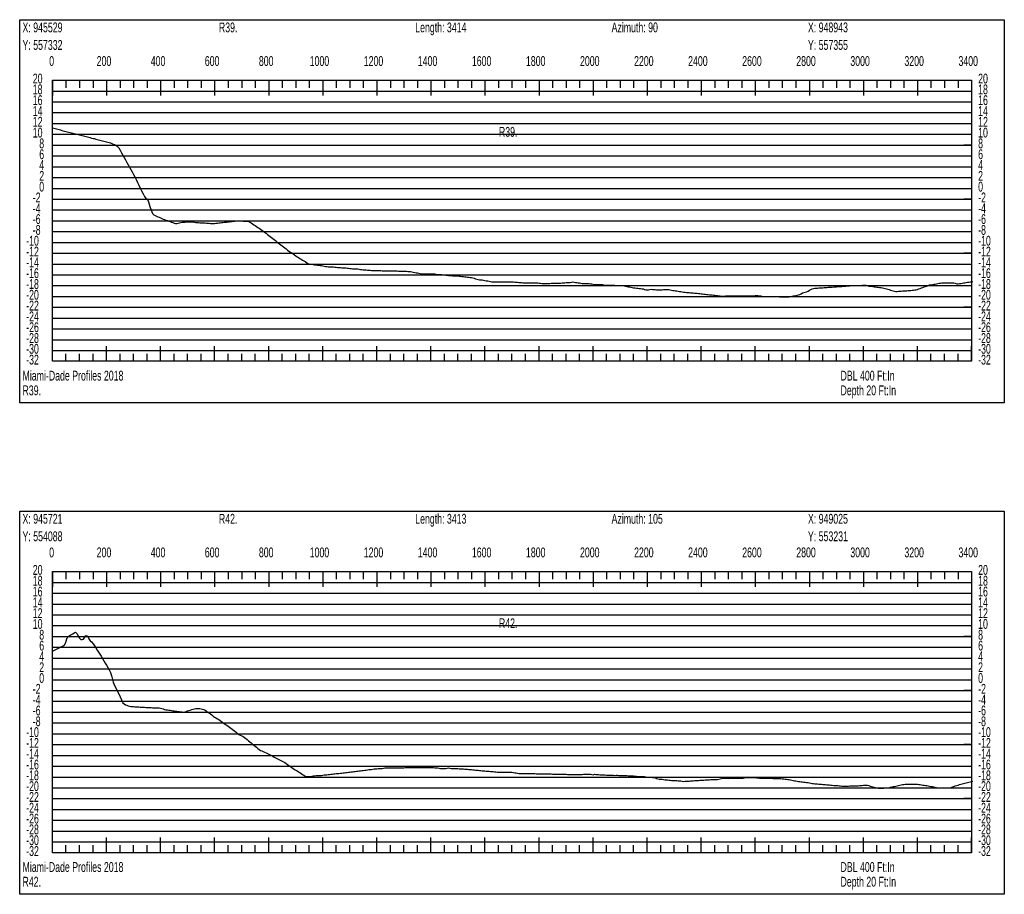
# Model space of a CAD drawing. Header units: feet. Extents: x 1 to 30, y -268 to -1.
# Tile 64 of 94: x 21 to 30, y -91 to -83. Entities that reach past the tile are written whole.
import ezdxf

# ---------------------------------------------------------------- set-up
doc = ezdxf.new("R2010")
doc.units = ezdxf.units.FT
doc.header["$MEASUREMENT"] = 0
doc.layers.add('LABELS', color=7, linetype='Continuous')
doc.layers.add('XSECTION', color=7, linetype='Continuous')

msp = doc.modelspace()

# ---------------------------------------------------------------- linework, layer by layer
at = {"layer": 'XSECTION', "color": 0, "linetype": 'Continuous'}
for points in [[(21.212, -82.81), (30.318, -82.81), (30.318, -86.355), (21.212, -86.355), (21.212, -82.81)], [(21.515, -83.37), (30.015, -83.37), (30.015, -85.97), (21.515, -85.97), (21.515, -83.37)], [(21.515, -83.37), (21.515, -83.511)], [(21.515, -83.37), (21.515, -83.511)], [(21.515, -83.37), (21.515, -83.44)], [(21.515, -83.37), (21.515, -83.44)], [(21.64, -83.37), (21.64, -83.44)], [(21.765, -83.37), (21.765, -83.44)], [(21.89, -83.37), (21.89, -83.44)], [(22.015, -83.37), (22.015, -83.511)], [(22.015, -83.37), (22.015, -83.44)], [(22.14, -83.37), (22.14, -83.44)], [(22.265, -83.37), (22.265, -83.44)], [(22.39, -83.37), (22.39, -83.44)], [(22.515, -83.37), (22.515, -83.511)], [(22.515, -83.37), (22.515, -83.44)], [(22.64, -83.37), (22.64, -83.44)], [(22.765, -83.37), (22.765, -83.44)], [(22.89, -83.37), (22.89, -83.44)], [(23.015, -83.37), (23.015, -83.511)], [(23.015, -83.37), (23.015, -83.44)], [(23.14, -83.37), (23.14, -83.44)], [(23.265, -83.37), (23.265, -83.44)], [(23.39, -83.37), (23.39, -83.44)], [(23.515, -83.37), (23.515, -83.511)], [(23.515, -83.37), (23.515, -83.44)], [(23.64, -83.37), (23.64, -83.44)], [(23.765, -83.37), (23.765, -83.44)], [(23.89, -83.37), (23.89, -83.44)], [(24.015, -83.37), (24.015, -83.511)], [(24.015, -83.37), (24.015, -83.44)], [(24.14, -83.37), (24.14, -83.44)], [(24.265, -83.37), (24.265, -83.44)], [(24.39, -83.37), (24.39, -83.44)], [(24.515, -83.37), (24.515, -83.511)], [(24.515, -83.37), (24.515, -83.44)], [(24.64, -83.37), (24.64, -83.44)], [(24.765, -83.37), (24.765, -83.44)], [(24.89, -83.37), (24.89, -83.44)], [(25.015, -83.37), (25.015, -83.511)], [(25.015, -83.37), (25.015, -83.44)], [(25.14, -83.37), (25.14, -83.44)], [(25.265, -83.37), (25.265, -83.44)], [(25.39, -83.37), (25.39, -83.44)], [(25.515, -83.37), (25.515, -83.511)], [(25.515, -83.37), (25.515, -83.44)], [(25.64, -83.37), (25.64, -83.44)], [(25.765, -83.37), (25.765, -83.44)], [(25.89, -83.37), (25.89, -83.44)], [(26.015, -83.37), (26.015, -83.511)], [(26.015, -83.37), (26.015, -83.44)], [(26.14, -83.37), (26.14, -83.44)], [(26.265, -83.37), (26.265, -83.44)], [(26.39, -83.37), (26.39, -83.44)], [(26.515, -83.37), (26.515, -83.511)], [(26.515, -83.37), (26.515, -83.44)], [(26.64, -83.37), (26.64, -83.44)], [(26.765, -83.37), (26.765, -83.44)], [(26.89, -83.37), (26.89, -83.44)], [(27.015, -83.37), (27.015, -83.511)], [(27.015, -83.37), (27.015, -83.44)], [(27.14, -83.37), (27.14, -83.44)], [(27.265, -83.37), (27.265, -83.44)], [(27.39, -83.37), (27.39, -83.44)], [(27.515, -83.37), (27.515, -83.511)], [(27.515, -83.37), (27.515, -83.44)], [(27.64, -83.37), (27.64, -83.44)], [(27.765, -83.37), (27.765, -83.44)], [(27.89, -83.37), (27.89, -83.44)], [(28.015, -83.37), (28.015, -83.511)], [(28.015, -83.37), (28.015, -83.44)], [(28.14, -83.37), (28.14, -83.44)], [(28.265, -83.37), (28.265, -83.44)], [(28.39, -83.37), (28.39, -83.44)], [(28.515, -83.37), (28.515, -83.511)], [(28.515, -83.37), (28.515, -83.44)], [(28.64, -83.37), (28.64, -83.44)], [(28.765, -83.37), (28.765, -83.44)], [(28.89, -83.37), (28.89, -83.44)], [(29.015, -83.37), (29.015, -83.511)], [(29.015, -83.37), (29.015, -83.44)], [(29.14, -83.37), (29.14, -83.44)], [(29.265, -83.37), (29.265, -83.44)], [(29.39, -83.37), (29.39, -83.44)], [(29.515, -83.37), (29.515, -83.511)], [(29.515, -83.37), (29.515, -83.44)], [(29.64, -83.37), (29.64, -83.44)], [(29.765, -83.37), (29.765, -83.44)], [(29.89, -83.37), (29.89, -83.44)], [(30.015, -83.37), (30.015, -83.511)], [(30.015, -83.37), (30.015, -83.44)], [(21.515, -83.97), (21.585, -83.97)], [(30.015, -83.97), (29.945, -83.97)], [(21.515, -84.47), (21.585, -84.47)], [(30.015, -84.47), (29.945, -84.47)], [(21.515, -84.97), (21.585, -84.97)], [(30.015, -84.97), (29.945, -84.97)], [(21.515, -85.47), (21.585, -85.47)], [(30.015, -85.47), (29.945, -85.47)], [(21.515, -85.97), (21.515, -85.829)], [(21.515, -85.97), (21.515, -85.829)], [(22.015, -85.97), (22.015, -85.829)], [(22.515, -85.97), (22.515, -85.829)], [(23.015, -85.97), (23.015, -85.829)], [(23.515, -85.97), (23.515, -85.829)], [(24.015, -85.97), (24.015, -85.829)], [(24.515, -85.97), (24.515, -85.829)], [(25.015, -85.97), (25.015, -85.829)], [(25.515, -85.97), (25.515, -85.829)], [(26.015, -85.97), (26.015, -85.829)], [(26.515, -85.97), (26.515, -85.829)], [(27.015, -85.97), (27.015, -85.829)], [(27.515, -85.97), (27.515, -85.829)], [(28.015, -85.97), (28.015, -85.829)], [(28.515, -85.97), (28.515, -85.829)], [(29.015, -85.97), (29.015, -85.829)], [(29.515, -85.97), (29.515, -85.829)], [(30.015, -85.97), (30.015, -85.829)], [(21.515, -85.97), (21.515, -85.9)], [(21.515, -85.97), (21.515, -85.9)], [(21.64, -85.97), (21.64, -85.9)], [(21.765, -85.97), (21.765, -85.9)], [(21.89, -85.97), (21.89, -85.9)], [(22.015, -85.97), (22.015, -85.9)], [(22.14, -85.97), (22.14, -85.9)], [(22.265, -85.97), (22.265, -85.9)], [(22.39, -85.97), (22.39, -85.9)], [(22.515, -85.97), (22.515, -85.9)], [(22.64, -85.97), (22.64, -85.9)], [(22.765, -85.97), (22.765, -85.9)], [(22.89, -85.97), (22.89, -85.9)], [(23.015, -85.97), (23.015, -85.9)], [(23.14, -85.97), (23.14, -85.9)], [(23.265, -85.97), (23.265, -85.9)], [(23.39, -85.97), (23.39, -85.9)], [(23.515, -85.97), (23.515, -85.9)], [(23.64, -85.97), (23.64, -85.9)], [(23.765, -85.97), (23.765, -85.9)], [(23.89, -85.97), (23.89, -85.9)], [(24.015, -85.97), (24.015, -85.9)], [(24.14, -85.97), (24.14, -85.9)], [(24.265, -85.97), (24.265, -85.9)], [(24.39, -85.97), (24.39, -85.9)], [(24.515, -85.97), (24.515, -85.9)], [(24.64, -85.97), (24.64, -85.9)], [(24.765, -85.97), (24.765, -85.9)], [(24.89, -85.97), (24.89, -85.9)], [(25.015, -85.97), (25.015, -85.9)], [(25.14, -85.97), (25.14, -85.9)], [(25.265, -85.97), (25.265, -85.9)], [(25.39, -85.97), (25.39, -85.9)], [(25.515, -85.97), (25.515, -85.9)], [(25.64, -85.97), (25.64, -85.9)], [(25.765, -85.97), (25.765, -85.9)], [(25.89, -85.97), (25.89, -85.9)], [(26.015, -85.97), (26.015, -85.9)], [(26.14, -85.97), (26.14, -85.9)], [(26.265, -85.97), (26.265, -85.9)], [(26.39, -85.97), (26.39, -85.9)], [(26.515, -85.97), (26.515, -85.9)], [(26.64, -85.97), (26.64, -85.9)], [(26.765, -85.97), (26.765, -85.9)], [(26.89, -85.97), (26.89, -85.9)], [(27.015, -85.97), (27.015, -85.9)], [(27.14, -85.97), (27.14, -85.9)], [(27.265, -85.97), (27.265, -85.9)], [(27.39, -85.97), (27.39, -85.9)], [(27.515, -85.97), (27.515, -85.9)], [(27.64, -85.97), (27.64, -85.9)], [(27.765, -85.97), (27.765, -85.9)], [(27.89, -85.97), (27.89, -85.9)], [(28.015, -85.97), (28.015, -85.9)], [(28.14, -85.97), (28.14, -85.9)], [(28.265, -85.97), (28.265, -85.9)], [(28.39, -85.97), (28.39, -85.9)], [(28.515, -85.97), (28.515, -85.9)], [(28.64, -85.97), (28.64, -85.9)], [(28.765, -85.97), (28.765, -85.9)], [(28.89, -85.97), (28.89, -85.9)], [(29.015, -85.97), (29.015, -85.9)], [(29.14, -85.97), (29.14, -85.9)], [(29.265, -85.97), (29.265, -85.9)], [(29.39, -85.97), (29.39, -85.9)], [(29.515, -85.97), (29.515, -85.9)], [(29.64, -85.97), (29.64, -85.9)], [(29.765, -85.97), (29.765, -85.9)], [(29.89, -85.97), (29.89, -85.9)], [(30.015, -85.97), (30.015, -85.9)], [(21.212, -87.355), (30.318, -87.355), (30.318, -90.9), (21.212, -90.9), (21.212, -87.355)], [(21.515, -87.915), (30.015, -87.915), (30.015, -90.515), (21.515, -90.515), (21.515, -87.915)], [(21.515, -87.915), (21.515, -88.056)], [(21.515, -87.915), (21.515, -88.056)], [(21.515, -87.915), (21.515, -87.985)], [(21.515, -87.915), (21.515, -87.985)], [(21.64, -87.915), (21.64, -87.985)], [(21.765, -87.915), (21.765, -87.985)], [(21.89, -87.915), (21.89, -87.985)], [(22.015, -87.915), (22.015, -88.056)], [(22.015, -87.915), (22.015, -87.985)], [(22.14, -87.915), (22.14, -87.985)], [(22.265, -87.915), (22.265, -87.985)], [(22.39, -87.915), (22.39, -87.985)], [(22.515, -87.915), (22.515, -88.056)], [(22.515, -87.915), (22.515, -87.985)], [(22.64, -87.915), (22.64, -87.985)], [(22.765, -87.915), (22.765, -87.985)], [(22.89, -87.915), (22.89, -87.985)], [(23.015, -87.915), (23.015, -88.056)], [(23.015, -87.915), (23.015, -87.985)], [(23.14, -87.915), (23.14, -87.985)], [(23.265, -87.915), (23.265, -87.985)], [(23.39, -87.915), (23.39, -87.985)], [(23.515, -87.915), (23.515, -88.056)], [(23.515, -87.915), (23.515, -87.985)], [(23.64, -87.915), (23.64, -87.985)], [(23.765, -87.915), (23.765, -87.985)], [(23.89, -87.915), (23.89, -87.985)], [(24.015, -87.915), (24.015, -88.056)], [(24.015, -87.915), (24.015, -87.985)], [(24.14, -87.915), (24.14, -87.985)], [(24.265, -87.915), (24.265, -87.985)], [(24.39, -87.915), (24.39, -87.985)], [(24.515, -87.915), (24.515, -88.056)], [(24.515, -87.915), (24.515, -87.985)], [(24.64, -87.915), (24.64, -87.985)], [(24.765, -87.915), (24.765, -87.985)], [(24.89, -87.915), (24.89, -87.985)], [(25.015, -87.915), (25.015, -88.056)], [(25.015, -87.915), (25.015, -87.985)], [(25.14, -87.915), (25.14, -87.985)], [(25.265, -87.915), (25.265, -87.985)], [(25.39, -87.915), (25.39, -87.985)], [(25.515, -87.915), (25.515, -88.056)], [(25.515, -87.915), (25.515, -87.985)], [(25.64, -87.915), (25.64, -87.985)], [(25.765, -87.915), (25.765, -87.985)], [(25.89, -87.915), (25.89, -87.985)], [(26.015, -87.915), (26.015, -88.056)], [(26.015, -87.915), (26.015, -87.985)], [(26.14, -87.915), (26.14, -87.985)], [(26.265, -87.915), (26.265, -87.985)], [(26.39, -87.915), (26.39, -87.985)], [(26.515, -87.915), (26.515, -88.056)], [(26.515, -87.915), (26.515, -87.985)], [(26.64, -87.915), (26.64, -87.985)], [(26.765, -87.915), (26.765, -87.985)], [(26.89, -87.915), (26.89, -87.985)], [(27.015, -87.915), (27.015, -88.056)], [(27.015, -87.915), (27.015, -87.985)], [(27.14, -87.915), (27.14, -87.985)], [(27.265, -87.915), (27.265, -87.985)], [(27.39, -87.915), (27.39, -87.985)], [(27.515, -87.915), (27.515, -88.056)], [(27.515, -87.915), (27.515, -87.985)], [(27.64, -87.915), (27.64, -87.985)], [(27.765, -87.915), (27.765, -87.985)], [(27.89, -87.915), (27.89, -87.985)], [(28.015, -87.915), (28.015, -88.056)], [(28.015, -87.915), (28.015, -87.985)], [(28.14, -87.915), (28.14, -87.985)], [(28.265, -87.915), (28.265, -87.985)], [(28.39, -87.915), (28.39, -87.985)], [(28.515, -87.915), (28.515, -88.056)], [(28.515, -87.915), (28.515, -87.985)], [(28.64, -87.915), (28.64, -87.985)], [(28.765, -87.915), (28.765, -87.985)], [(28.89, -87.915), (28.89, -87.985)], [(29.015, -87.915), (29.015, -88.056)], [(29.015, -87.915), (29.015, -87.985)], [(29.14, -87.915), (29.14, -87.985)], [(29.265, -87.915), (29.265, -87.985)], [(29.39, -87.915), (29.39, -87.985)], [(29.515, -87.915), (29.515, -88.056)], [(29.515, -87.915), (29.515, -87.985)], [(29.64, -87.915), (29.64, -87.985)], [(29.765, -87.915), (29.765, -87.985)], [(29.89, -87.915), (29.89, -87.985)], [(30.015, -87.915), (30.015, -88.056)], [(30.015, -87.915), (30.015, -87.985)], [(21.515, -88.515), (21.585, -88.515)], [(30.015, -88.515), (29.945, -88.515)], [(21.515, -89.015), (21.585, -89.015)], [(30.015, -89.015), (29.945, -89.015)], [(21.515, -89.515), (21.585, -89.515)], [(30.015, -89.515), (29.945, -89.515)], [(21.515, -90.015), (21.585, -90.015)], [(30.015, -90.015), (29.945, -90.015)], [(21.515, -90.515), (21.515, -90.374)], [(21.515, -90.515), (21.515, -90.374)], [(22.015, -90.515), (22.015, -90.374)], [(22.515, -90.515), (22.515, -90.374)], [(23.015, -90.515), (23.015, -90.374)], [(23.515, -90.515), (23.515, -90.374)], [(24.015, -90.515), (24.015, -90.374)], [(24.515, -90.515), (24.515, -90.374)], [(25.015, -90.515), (25.015, -90.374)], [(25.515, -90.515), (25.515, -90.374)], [(26.015, -90.515), (26.015, -90.374)], [(26.515, -90.515), (26.515, -90.374)], [(27.015, -90.515), (27.015, -90.374)], [(27.515, -90.515), (27.515, -90.374)], [(28.015, -90.515), (28.015, -90.374)], [(28.515, -90.515), (28.515, -90.374)], [(29.015, -90.515), (29.015, -90.374)], [(29.515, -90.515), (29.515, -90.374)], [(30.015, -90.515), (30.015, -90.374)], [(21.515, -90.515), (21.515, -90.445)], [(21.515, -90.515), (21.515, -90.445)], [(21.64, -90.515), (21.64, -90.445)], [(21.765, -90.515), (21.765, -90.445)], [(21.89, -90.515), (21.89, -90.445)], [(22.015, -90.515), (22.015, -90.445)], [(22.14, -90.515), (22.14, -90.445)], [(22.265, -90.515), (22.265, -90.445)], [(22.39, -90.515), (22.39, -90.445)], [(22.515, -90.515), (22.515, -90.445)], [(22.64, -90.515), (22.64, -90.445)], [(22.765, -90.515), (22.765, -90.445)], [(22.89, -90.515), (22.89, -90.445)], [(23.015, -90.515), (23.015, -90.445)], [(23.14, -90.515), (23.14, -90.445)], [(23.265, -90.515), (23.265, -90.445)], [(23.39, -90.515), (23.39, -90.445)], [(23.515, -90.515), (23.515, -90.445)], [(23.64, -90.515), (23.64, -90.445)], [(23.765, -90.515), (23.765, -90.445)], [(23.89, -90.515), (23.89, -90.445)], [(24.015, -90.515), (24.015, -90.445)], [(24.14, -90.515), (24.14, -90.445)], [(24.265, -90.515), (24.265, -90.445)], [(24.39, -90.515), (24.39, -90.445)], [(24.515, -90.515), (24.515, -90.445)], [(24.64, -90.515), (24.64, -90.445)], [(24.765, -90.515), (24.765, -90.445)], [(24.89, -90.515), (24.89, -90.445)], [(25.015, -90.515), (25.015, -90.445)], [(25.14, -90.515), (25.14, -90.445)], [(25.265, -90.515), (25.265, -90.445)], [(25.39, -90.515), (25.39, -90.445)], [(25.515, -90.515), (25.515, -90.445)], [(25.64, -90.515), (25.64, -90.445)], [(25.765, -90.515), (25.765, -90.445)], [(25.89, -90.515), (25.89, -90.445)], [(26.015, -90.515), (26.015, -90.445)], [(26.14, -90.515), (26.14, -90.445)], [(26.265, -90.515), (26.265, -90.445)], [(26.39, -90.515), (26.39, -90.445)], [(26.515, -90.515), (26.515, -90.445)], [(26.64, -90.515), (26.64, -90.445)], [(26.765, -90.515), (26.765, -90.445)], [(26.89, -90.515), (26.89, -90.445)], [(27.015, -90.515), (27.015, -90.445)], [(27.14, -90.515), (27.14, -90.445)], [(27.265, -90.515), (27.265, -90.445)], [(27.39, -90.515), (27.39, -90.445)], [(27.515, -90.515), (27.515, -90.445)], [(27.64, -90.515), (27.64, -90.445)], [(27.765, -90.515), (27.765, -90.445)], [(27.89, -90.515), (27.89, -90.445)], [(28.015, -90.515), (28.015, -90.445)], [(28.14, -90.515), (28.14, -90.445)], [(28.265, -90.515), (28.265, -90.445)], [(28.39, -90.515), (28.39, -90.445)], [(28.515, -90.515), (28.515, -90.445)], [(28.64, -90.515), (28.64, -90.445)], [(28.765, -90.515), (28.765, -90.445)], [(28.89, -90.515), (28.89, -90.445)], [(29.015, -90.515), (29.015, -90.445)], [(29.14, -90.515), (29.14, -90.445)], [(29.265, -90.515), (29.265, -90.445)], [(29.39, -90.515), (29.39, -90.445)], [(29.515, -90.515), (29.515, -90.445)], [(29.64, -90.515), (29.64, -90.445)], [(29.765, -90.515), (29.765, -90.445)], [(29.89, -90.515), (29.89, -90.445)], [(30.015, -90.515), (30.015, -90.445)]]:
    msp.add_lwpolyline(points, dxfattribs=at)
at = {"layer": 'XSECTION', "color": 0}
for points in [[(21.515, -83.47), (30.015, -83.47)], [(21.515, -83.57), (30.015, -83.57)], [(21.515, -83.67), (30.015, -83.67)], [(21.515, -83.77), (30.015, -83.77)], [(21.515, -83.87), (30.015, -83.87)], [(21.515, -83.97), (30.015, -83.97)], [(21.515, -84.07), (30.015, -84.07)], [(21.515, -84.17), (30.015, -84.17)], [(21.515, -84.27), (30.015, -84.27)], [(21.515, -84.37), (30.015, -84.37)], [(21.515, -84.47), (30.015, -84.47)], [(21.515, -84.57), (30.015, -84.57)], [(21.515, -84.67), (30.015, -84.67)], [(21.515, -84.77), (30.015, -84.77)], [(21.515, -84.87), (30.015, -84.87)], [(21.515, -84.97), (30.015, -84.97)], [(21.515, -85.07), (30.015, -85.07)], [(21.515, -85.17), (30.015, -85.17)], [(21.515, -85.27), (30.015, -85.27)], [(21.515, -85.37), (30.015, -85.37)], [(21.515, -85.47), (30.015, -85.47)], [(21.515, -85.57), (30.015, -85.57)], [(21.515, -85.67), (30.015, -85.67)], [(21.515, -85.77), (30.015, -85.77)], [(21.515, -85.87), (30.015, -85.87)], [(21.515, -88.015), (30.015, -88.015)], [(21.515, -88.115), (30.015, -88.115)], [(21.515, -88.215), (30.015, -88.215)], [(21.515, -88.315), (30.015, -88.315)], [(21.515, -88.415), (30.015, -88.415)], [(21.515, -88.515), (30.015, -88.515)], [(21.515, -88.615), (30.015, -88.615)], [(21.515, -88.715), (30.015, -88.715)], [(21.515, -88.815), (30.015, -88.815)], [(21.515, -88.915), (30.015, -88.915)], [(21.515, -89.015), (30.015, -89.015)], [(21.515, -89.115), (30.015, -89.115)], [(21.515, -89.215), (30.015, -89.215)], [(21.515, -89.315), (30.015, -89.315)], [(21.515, -89.415), (30.015, -89.415)], [(21.515, -89.515), (30.015, -89.515)], [(21.515, -89.615), (30.015, -89.615)], [(21.515, -89.715), (30.015, -89.715)], [(21.515, -89.815), (30.015, -89.815)], [(21.515, -89.915), (30.015, -89.915)], [(21.515, -90.015), (30.015, -90.015)], [(21.515, -90.115), (30.015, -90.115)], [(21.515, -90.215), (30.015, -90.215)], [(21.515, -90.315), (30.015, -90.315)], [(21.515, -90.415), (30.015, -90.415)]]:
    msp.add_lwpolyline(points, dxfattribs=at)
at = {"layer": 'XSECTION', "color": 5, "linetype": 'Continuous'}
for points in [[(21.515, -83.811), (21.5275, -83.814), (21.54, -83.8165), (21.5525, -83.819), (21.565, -83.822), (21.5775, -83.826), (21.59, -83.83), (21.6025, -83.834), (21.615, -83.8375), (21.6275, -83.841), (21.64, -83.844), (21.6525, -83.847), (21.665, -83.8505), (21.6775, -83.8535), (21.69, -83.8565), (21.7025, -83.86), (21.715, -83.863), (21.7275, -83.866), (21.74, -83.8695), (21.7525, -83.8725), (21.765, -83.8755), (21.7775, -83.879), (21.79, -83.882), (21.8025, -83.8855), (21.815, -83.8885), (21.8275, -83.8915), (21.84, -83.895), (21.8525, -83.898), (21.865, -83.901), (21.8775, -83.9045), (21.89, -83.9075), (21.9025, -83.9105), (21.915, -83.914), (21.9275, -83.917), (21.94, -83.92), (21.9525, -83.9235), (21.965, -83.9265), (21.9775, -83.93), (21.99, -83.933), (22.0025, -83.936), (22.015, -83.9395), (22.0275, -83.9425), (22.04, -83.9455), (22.0525, -83.95), (22.065, -83.955), (22.0775, -83.96), (22.09, -83.965), (22.1025, -83.97), (22.115, -83.9795), (22.1275, -83.996), (22.14, -84.018), (22.1525, -84.0405), (22.165, -84.0625), (22.1775, -84.085), (22.19, -84.107), (22.2025, -84.1295), (22.215, -84.152), (22.2275, -84.174), (22.24, -84.1965), (22.2525, -84.2185), (22.265, -84.241), (22.2775, -84.263), (22.29, -84.289), (22.3025, -84.315), (22.315, -84.341), (22.3275, -84.367), (22.34, -84.3935), (22.3525, -84.4195), (22.365, -84.4455), (22.3775, -84.463), (22.39, -84.4655), (22.4025, -84.495), (22.415, -84.539), (22.4275, -84.572), (22.44, -84.6015), (22.4525, -84.615), (22.465, -84.6205), (22.4775, -84.6265), (22.49, -84.632), (22.5025, -84.638), (22.515, -84.644), (22.5275, -84.6495), (22.54, -84.6545), (22.5525, -84.659), (22.565, -84.6635), (22.5775, -84.668), (22.59, -84.6725), (22.6025, -84.677), (22.615, -84.682), (22.6275, -84.6865), (22.64, -84.6915), (22.6525, -84.695), (22.665, -84.695), (22.6775, -84.692), (22.69, -84.6885), (22.7025, -84.685), (22.715, -84.6815), (22.7275, -84.6815), (22.74, -84.6815), (22.7525, -84.6805), (22.765, -84.68), (22.7775, -84.68), (22.79, -84.68), (22.8025, -84.68), (22.815, -84.6805), (22.8275, -84.6835), (22.84, -84.685), (22.8525, -84.6855), (22.865, -84.6865), (22.8775, -84.688), (22.89, -84.6895), (22.9025, -84.69), (22.915, -84.69), (22.9275, -84.69), (22.94, -84.691), (22.9525, -84.692), (22.965, -84.693), (22.9775, -84.694), (22.99, -84.695), (23.0025, -84.695), (23.015, -84.694), (23.0275, -84.6925), (23.04, -84.691), (23.0525, -84.69), (23.065, -84.6885), (23.0775, -84.687), (23.09, -84.6855), (23.1025, -84.684), (23.115, -84.683), (23.1275, -84.6815), (23.14, -84.68), (23.1525, -84.6785), (23.165, -84.6775), (23.1775, -84.676), (23.19, -84.6745), (23.2025, -84.673), (23.215, -84.672), (23.2275, -84.6705), (23.24, -84.67), (23.2525, -84.67), (23.265, -84.671), (23.2775, -84.6745), (23.29, -84.675), (23.3025, -84.675), (23.315, -84.675), (23.3275, -84.678), (23.34, -84.6825), (23.3525, -84.6905), (23.365, -84.6985), (23.3775, -84.707), (23.39, -84.715), (23.4025, -84.723), (23.415, -84.731), (23.4275, -84.739), (23.44, -84.7475), (23.4525, -84.757), (23.465, -84.7665), (23.4775, -84.7765), (23.49, -84.786), (23.5025, -84.7955), (23.515, -84.8055), (23.5275, -84.815), (23.54, -84.8245), (23.5525, -84.8345), (23.565, -84.844), (23.5775, -84.8535), (23.59, -84.8635), (23.6025, -84.873), (23.615, -84.8825), (23.6275, -84.8925), (23.64, -84.902), (23.6525, -84.9115), (23.665, -84.9215), (23.6775, -84.931), (23.69, -84.9405), (23.7025, -84.951), (23.715, -84.96), (23.7275, -84.968), (23.74, -84.9765), (23.7525, -84.9855), (23.765, -84.995), (23.7775, -85.0025), (23.79, -85.0105), (23.8025, -85.018), (23.815, -85.026), (23.8275, -85.0335), (23.84, -85.0405), (23.8525, -85.047), (23.865, -85.0555), (23.8775, -85.065), (23.89, -85.068), (23.9025, -85.0705), (23.915, -85.0725), (23.9275, -85.074), (23.94, -85.076), (23.9525, -85.0775), (23.965, -85.0795), (23.9775, -85.082), (23.99, -85.085), (24.0025, -85.085), (24.015, -85.086), (24.0275, -85.0895), (24.04, -85.0915), (24.0525, -85.093), (24.065, -85.0945), (24.0775, -85.095), (24.09, -85.0955), (24.1025, -85.0965), (24.115, -85.0975), (24.1275, -85.0985), (24.14, -85.0995), (24.1525, -85.101), (24.165, -85.102), (24.1775, -85.103), (24.19, -85.104), (24.2025, -85.105), (24.215, -85.105), (24.2275, -85.106), (24.24, -85.1075), (24.2525, -85.109), (24.265, -85.1125), (24.2775, -85.1125), (24.29, -85.113), (24.3025, -85.114), (24.315, -85.115), (24.3275, -85.115), (24.34, -85.116), (24.3525, -85.118), (24.365, -85.12), (24.3775, -85.122), (24.39, -85.1245), (24.4025, -85.125), (24.415, -85.125), (24.4275, -85.126), (24.44, -85.127), (24.4525, -85.1275), (24.465, -85.1285), (24.4775, -85.129), (24.49, -85.13), (24.5025, -85.13), (24.515, -85.13), (24.5275, -85.1305), (24.54, -85.1305), (24.5525, -85.131), (24.565, -85.1315), (24.5775, -85.1315), (24.59, -85.132), (24.6025, -85.132), (24.615, -85.1325), (24.6275, -85.133), (24.64, -85.133), (24.6525, -85.1335), (24.665, -85.1335), (24.6775, -85.134), (24.69, -85.134), (24.7025, -85.1345), (24.715, -85.135), (24.7275, -85.135), (24.74, -85.135), (24.7525, -85.1355), (24.765, -85.1365), (24.7775, -85.137), (24.79, -85.1375), (24.8025, -85.138), (24.815, -85.139), (24.8275, -85.1395), (24.84, -85.1415), (24.8525, -85.1445), (24.865, -85.1475), (24.8775, -85.1505), (24.89, -85.153), (24.9025, -85.155), (24.915, -85.157), (24.9275, -85.1595), (24.94, -85.16), (24.9525, -85.16), (24.965, -85.16), (24.9775, -85.16), (24.99, -85.16), (25.0025, -85.16), (25.015, -85.16), (25.0275, -85.16), (25.04, -85.16), (25.0525, -85.162), (25.065, -85.165), (25.0775, -85.166), (25.09, -85.1665), (25.1025, -85.1675), (25.115, -85.168), (25.1275, -85.1695), (25.14, -85.1705), (25.1525, -85.172), (25.165, -85.1735), (25.1775, -85.1755), (25.19, -85.176), (25.2025, -85.177), (25.215, -85.178), (25.2275, -85.1785), (25.24, -85.179), (25.2525, -85.1795), (25.265, -85.18), (25.2775, -85.182), (25.29, -85.1835), (25.3025, -85.1845), (25.315, -85.1855), (25.3275, -85.1875), (25.34, -85.189), (25.3525, -85.1905), (25.365, -85.1925), (25.3775, -85.194), (25.39, -85.196), (25.4025, -85.199), (25.415, -85.202), (25.4275, -85.2055), (25.44, -85.209), (25.4525, -85.212), (25.465, -85.215), (25.4775, -85.215), (25.49, -85.2175), (25.5025, -85.2205), (25.515, -85.2235), (25.5275, -85.225), (25.54, -85.225), (25.5525, -85.2285), (25.565, -85.232), (25.5775, -85.235), (25.59, -85.2345), (25.6025, -85.2345), (25.615, -85.2345), (25.6275, -85.2345), (25.64, -85.234), (25.6525, -85.234), (25.665, -85.234), (25.6775, -85.234), (25.69, -85.2335), (25.7025, -85.2335), (25.715, -85.2335), (25.7275, -85.2345), (25.74, -85.235), (25.7525, -85.235), (25.765, -85.235), (25.7775, -85.2355), (25.79, -85.2365), (25.8025, -85.2375), (25.815, -85.2385), (25.8275, -85.2395), (25.84, -85.2405), (25.8525, -85.2415), (25.865, -85.2425), (25.8775, -85.2425), (25.89, -85.243), (25.9025, -85.2435), (25.915, -85.244), (25.9275, -85.244), (25.94, -85.2445), (25.9525, -85.245), (25.965, -85.2445), (25.9775, -85.2445), (25.99, -85.2445), (26.0025, -85.245), (26.015, -85.246), (26.0275, -85.2475), (26.04, -85.249), (26.0525, -85.2505), (26.065, -85.2505), (26.0775, -85.25), (26.09, -85.2495), (26.1025, -85.2495), (26.115, -85.249), (26.1275, -85.2485), (26.14, -85.248), (26.1525, -85.248), (26.165, -85.2475), (26.1775, -85.247), (26.19, -85.2465), (26.2025, -85.2465), (26.215, -85.246), (26.2275, -85.2455), (26.24, -85.2455), (26.2525, -85.2435), (26.265, -85.2405), (26.2775, -85.24), (26.29, -85.24), (26.3025, -85.24), (26.315, -85.2365), (26.3275, -85.236), (26.34, -85.2375), (26.3525, -85.2395), (26.365, -85.241), (26.3775, -85.2425), (26.39, -85.244), (26.4025, -85.246), (26.415, -85.2495), (26.4275, -85.25), (26.44, -85.25), (26.4525, -85.25), (26.465, -85.25), (26.4775, -85.251), (26.49, -85.252), (26.5025, -85.2535), (26.515, -85.2565), (26.5275, -85.26), (26.54, -85.26), (26.5525, -85.26), (26.565, -85.26), (26.5775, -85.26), (26.59, -85.26), (26.6025, -85.26), (26.615, -85.2625), (26.6275, -85.265), (26.64, -85.265), (26.6525, -85.265), (26.665, -85.2655), (26.6775, -85.266), (26.69, -85.2665), (26.7025, -85.267), (26.715, -85.267), (26.7275, -85.2675), (26.74, -85.268), (26.7525, -85.2685), (26.765, -85.269), (26.7775, -85.2695), (26.79, -85.27), (26.8025, -85.272), (26.815, -85.2745), (26.8275, -85.277), (26.84, -85.2795), (26.8525, -85.282), (26.865, -85.2845), (26.8775, -85.287), (26.89, -85.2895), (26.9025, -85.291), (26.915, -85.2925), (26.9275, -85.294), (26.94, -85.2955), (26.9525, -85.297), (26.965, -85.2985), (26.9775, -85.3005), (26.99, -85.3065), (27.0025, -85.3095), (27.015, -85.3095), (27.0275, -85.3075), (27.04, -85.305), (27.0525, -85.304), (27.065, -85.3045), (27.0775, -85.305), (27.09, -85.307), (27.1025, -85.3095), (27.115, -85.3095), (27.1275, -85.309), (27.14, -85.3085), (27.1525, -85.3075), (27.165, -85.307), (27.1775, -85.3065), (27.19, -85.306), (27.2025, -85.305), (27.215, -85.307), (27.2275, -85.31), (27.24, -85.3115), (27.2525, -85.3135), (27.265, -85.3155), (27.2775, -85.3175), (27.29, -85.3195), (27.3025, -85.321), (27.315, -85.323), (27.3275, -85.325), (27.34, -85.328), (27.3525, -85.33), (27.365, -85.3315), (27.3775, -85.3325), (27.39, -85.3335), (27.4025, -85.3345), (27.415, -85.3355), (27.4275, -85.3365), (27.44, -85.3375), (27.4525, -85.3385), (27.465, -85.3395), (27.4775, -85.3405), (27.49, -85.342), (27.5025, -85.3435), (27.515, -85.345), (27.5275, -85.3465), (27.54, -85.348), (27.5525, -85.3495), (27.565, -85.3505), (27.5775, -85.352), (27.59, -85.3535), (27.6025, -85.355), (27.615, -85.3565), (27.6275, -85.358), (27.64, -85.3595), (27.6525, -85.3605), (27.665, -85.362), (27.6775, -85.3635), (27.69, -85.3655), (27.7025, -85.368), (27.715, -85.366), (27.7275, -85.3675), (27.74, -85.365), (27.7525, -85.365), (27.765, -85.365), (27.7775, -85.365), (27.79, -85.365), (27.8025, -85.365), (27.815, -85.365), (27.8275, -85.365), (27.84, -85.365), (27.8525, -85.365), (27.865, -85.365), (27.8775, -85.365), (27.89, -85.365), (27.9025, -85.365), (27.915, -85.365), (27.9275, -85.365), (27.94, -85.365), (27.9525, -85.365), (27.965, -85.365), (27.9775, -85.365), (27.99, -85.365), (28.0025, -85.364), (28.015, -85.3625), (28.0275, -85.361), (28.04, -85.3615), (28.0525, -85.3635), (28.065, -85.3655), (28.0775, -85.3675), (28.09, -85.3695), (28.1025, -85.37), (28.115, -85.37), (28.1275, -85.37), (28.14, -85.37), (28.1525, -85.37), (28.165, -85.37), (28.1775, -85.37), (28.19, -85.3705), (28.2025, -85.37), (28.215, -85.3705), (28.2275, -85.371), (28.24, -85.372), (28.2525, -85.3725), (28.265, -85.373), (28.2775, -85.3735), (28.29, -85.3745), (28.3025, -85.3745), (28.315, -85.3745), (28.3275, -85.374), (28.34, -85.3715), (28.3525, -85.3685), (28.365, -85.3655), (28.3775, -85.363), (28.39, -85.36), (28.4025, -85.357), (28.415, -85.354), (28.4275, -85.3515), (28.44, -85.3455), (28.4525, -85.3355), (28.465, -85.332), (28.4775, -85.3295), (28.49, -85.3265), (28.5025, -85.321), (28.515, -85.3125), (28.5275, -85.306), (28.54, -85.3), (28.5525, -85.297), (28.565, -85.2945), (28.5775, -85.2935), (28.59, -85.2925), (28.6025, -85.2915), (28.615, -85.2905), (28.6275, -85.29), (28.64, -85.29), (28.6525, -85.2885), (28.665, -85.2875), (28.6775, -85.2865), (28.69, -85.2855), (28.7025, -85.2845), (28.715, -85.2835), (28.7275, -85.283), (28.74, -85.282), (28.7525, -85.281), (28.765, -85.28), (28.7775, -85.279), (28.79, -85.278), (28.8025, -85.277), (28.815, -85.2765), (28.8275, -85.2755), (28.84, -85.2745), (28.8525, -85.2735), (28.865, -85.2725), (28.8775, -85.2715), (28.89, -85.271), (28.9025, -85.27), (28.915, -85.269), (28.9275, -85.269), (28.94, -85.269), (28.9525, -85.269), (28.965, -85.269), (28.9775, -85.2685), (28.99, -85.2675), (29.0025, -85.267), (29.015, -85.266), (29.0275, -85.2655), (29.04, -85.2645), (29.0525, -85.268), (29.065, -85.2745), (29.0775, -85.2745), (29.09, -85.2755), (29.1025, -85.2775), (29.115, -85.2795), (29.1275, -85.2815), (29.14, -85.283), (29.1525, -85.285), (29.165, -85.287), (29.1775, -85.2885), (29.19, -85.2905), (29.2025, -85.2925), (29.215, -85.295), (29.2275, -85.299), (29.24, -85.3035), (29.2525, -85.307), (29.265, -85.3105), (29.2775, -85.314), (29.29, -85.3175), (29.3025, -85.321), (29.315, -85.3245), (29.3275, -85.3235), (29.34, -85.3225), (29.3525, -85.3215), (29.365, -85.3205), (29.3775, -85.3195), (29.39, -85.3185), (29.4025, -85.3175), (29.415, -85.3165), (29.4275, -85.3155), (29.44, -85.3145), (29.4525, -85.3135), (29.465, -85.3125), (29.4775, -85.3115), (29.49, -85.31), (29.5025, -85.309), (29.515, -85.305), (29.5275, -85.3005), (29.54, -85.296), (29.5525, -85.2915), (29.565, -85.287), (29.5775, -85.2825), (29.59, -85.278), (29.6025, -85.2735), (29.615, -85.269), (29.6275, -85.264), (29.64, -85.262), (29.6525, -85.2595), (29.665, -85.2575), (29.6775, -85.255), (29.69, -85.253), (29.7025, -85.251), (29.715, -85.2485), (29.7275, -85.2465), (29.74, -85.244), (29.7525, -85.244), (29.765, -85.244), (29.7775, -85.244), (29.79, -85.244), (29.8025, -85.244), (29.815, -85.244), (29.8275, -85.244), (29.84, -85.244), (29.8525, -85.244), (29.865, -85.2475), (29.8775, -85.252), (29.89, -85.253), (29.9025, -85.251), (29.915, -85.249), (29.9275, -85.247), (29.94, -85.245), (29.9525, -85.243), (29.965, -85.241), (29.9775, -85.239), (29.99, -85.237), (30.0025, -85.235), (30.015, -85.2335), (30.0275, -85.2315)], [(21.515, -88.65), (21.5275, -88.6435), (21.54, -88.6375), (21.5525, -88.6315), (21.565, -88.6255), (21.5775, -88.6195), (21.59, -88.614), (21.6025, -88.608), (21.615, -88.602), (21.6275, -88.596), (21.64, -88.567), (21.6525, -88.528), (21.665, -88.511), (21.6775, -88.504), (21.69, -88.4965), (21.7025, -88.4895), (21.715, -88.482), (21.7275, -88.475), (21.74, -88.4885), (21.7525, -88.5085), (21.765, -88.531), (21.7775, -88.5445), (21.79, -88.544), (21.8025, -88.541), (21.815, -88.523), (21.8275, -88.505), (21.84, -88.508), (21.8525, -88.537), (21.865, -88.556), (21.8775, -88.565), (21.89, -88.583), (21.9025, -88.601), (21.915, -88.6195), (21.9275, -88.641), (21.94, -88.66), (21.9525, -88.679), (21.965, -88.698), (21.9775, -88.7185), (21.99, -88.7395), (22.0025, -88.7605), (22.015, -88.7815), (22.0275, -88.8025), (22.04, -88.824), (22.0525, -88.847), (22.065, -88.888), (22.0775, -88.9375), (22.09, -88.9685), (22.1025, -88.991), (22.115, -89.0165), (22.1275, -89.0445), (22.14, -89.073), (22.1525, -89.1015), (22.165, -89.13), (22.1775, -89.1385), (22.19, -89.146), (22.2025, -89.1515), (22.215, -89.157), (22.2275, -89.1605), (22.24, -89.1615), (22.2525, -89.1625), (22.265, -89.1635), (22.2775, -89.1645), (22.29, -89.1655), (22.3025, -89.166), (22.315, -89.167), (22.3275, -89.168), (22.34, -89.169), (22.3525, -89.1695), (22.365, -89.1705), (22.3775, -89.171), (22.39, -89.1715), (22.4025, -89.172), (22.415, -89.1725), (22.4275, -89.173), (22.44, -89.174), (22.4525, -89.1745), (22.465, -89.175), (22.4775, -89.1755), (22.49, -89.176), (22.5025, -89.1765), (22.515, -89.1795), (22.5275, -89.1815), (22.54, -89.1855), (22.5525, -89.19), (22.565, -89.194), (22.5775, -89.1945), (22.59, -89.196), (22.6025, -89.198), (22.615, -89.1995), (22.6275, -89.2015), (22.64, -89.203), (22.6525, -89.205), (22.665, -89.2065), (22.6775, -89.208), (22.69, -89.21), (22.7025, -89.2115), (22.715, -89.2135), (22.7275, -89.215), (22.74, -89.212), (22.7525, -89.208), (22.765, -89.204), (22.7775, -89.2), (22.79, -89.196), (22.8025, -89.1915), (22.815, -89.189), (22.8275, -89.184), (22.84, -89.182), (22.8525, -89.182), (22.865, -89.182), (22.8775, -89.182), (22.89, -89.183), (22.9025, -89.187), (22.915, -89.191), (22.9275, -89.1955), (22.94, -89.205), (22.9525, -89.217), (22.965, -89.2205), (22.9775, -89.2295), (22.99, -89.2405), (23.0025, -89.251), (23.015, -89.26), (23.0275, -89.267), (23.04, -89.2755), (23.0525, -89.2845), (23.065, -89.293), (23.0775, -89.302), (23.09, -89.311), (23.1025, -89.3195), (23.115, -89.3285), (23.1275, -89.337), (23.14, -89.346), (23.1525, -89.355), (23.165, -89.3635), (23.1775, -89.3725), (23.19, -89.381), (23.2025, -89.3905), (23.215, -89.4), (23.2275, -89.4115), (23.24, -89.4225), (23.2525, -89.4275), (23.265, -89.433), (23.2775, -89.4405), (23.29, -89.4495), (23.3025, -89.4595), (23.315, -89.4695), (23.3275, -89.48), (23.34, -89.49), (23.3525, -89.5), (23.365, -89.51), (23.3775, -89.52), (23.39, -89.53), (23.4025, -89.54), (23.415, -89.55), (23.4275, -89.5605), (23.44, -89.5685), (23.4525, -89.574), (23.465, -89.58), (23.4775, -89.586), (23.49, -89.592), (23.5025, -89.598), (23.515, -89.6035), (23.5275, -89.6095), (23.54, -89.6155), (23.5525, -89.6215), (23.565, -89.63), (23.5775, -89.6375), (23.59, -89.644), (23.6025, -89.65), (23.615, -89.6565), (23.6275, -89.663), (23.64, -89.6695), (23.6525, -89.6755), (23.665, -89.682), (23.6775, -89.69), (23.69, -89.699), (23.7025, -89.7085), (23.715, -89.7175), (23.7275, -89.727), (23.74, -89.736), (23.7525, -89.7445), (23.765, -89.751), (23.7775, -89.757), (23.79, -89.766), (23.8025, -89.7745), (23.815, -89.7825), (23.8275, -89.7905), (23.84, -89.7985), (23.8525, -89.807), (23.865, -89.8095), (23.8775, -89.8095), (23.89, -89.8095), (23.9025, -89.8095), (23.915, -89.8085), (23.9275, -89.8055), (23.94, -89.8035), (23.9525, -89.802), (23.965, -89.8005), (23.9775, -89.7995), (23.99, -89.7995), (24.0025, -89.7995), (24.015, -89.799), (24.0275, -89.795), (24.04, -89.7945), (24.0525, -89.794), (24.065, -89.7925), (24.0775, -89.7915), (24.09, -89.79), (24.1025, -89.7885), (24.115, -89.787), (24.1275, -89.7855), (24.14, -89.784), (24.1525, -89.7825), (24.165, -89.781), (24.1775, -89.7795), (24.19, -89.778), (24.2025, -89.7765), (24.215, -89.775), (24.2275, -89.7735), (24.24, -89.772), (24.2525, -89.7705), (24.265, -89.769), (24.2775, -89.7675), (24.29, -89.766), (24.3025, -89.7645), (24.315, -89.763), (24.3275, -89.7615), (24.34, -89.76), (24.3525, -89.7585), (24.365, -89.757), (24.3775, -89.7555), (24.39, -89.754), (24.4025, -89.7525), (24.415, -89.751), (24.4275, -89.749), (24.44, -89.7455), (24.4525, -89.7455), (24.465, -89.7455), (24.4775, -89.7425), (24.49, -89.7405), (24.5025, -89.7405), (24.515, -89.738), (24.5275, -89.7355), (24.54, -89.7355), (24.5525, -89.7355), (24.565, -89.7355), (24.5775, -89.733), (24.59, -89.731), (24.6025, -89.7305), (24.615, -89.7305), (24.6275, -89.7305), (24.64, -89.7305), (24.6525, -89.73), (24.665, -89.73), (24.6775, -89.73), (24.69, -89.7295), (24.7025, -89.7295), (24.715, -89.7295), (24.7275, -89.7295), (24.74, -89.729), (24.7525, -89.729), (24.765, -89.729), (24.7775, -89.7285), (24.79, -89.7285), (24.8025, -89.7285), (24.815, -89.7285), (24.8275, -89.728), (24.84, -89.728), (24.8525, -89.728), (24.865, -89.7275), (24.8775, -89.7275), (24.89, -89.7275), (24.9025, -89.7275), (24.915, -89.727), (24.9275, -89.727), (24.94, -89.727), (24.9525, -89.7265), (24.965, -89.7265), (24.9775, -89.7265), (24.99, -89.7265), (25.0025, -89.726), (25.015, -89.7265), (25.0275, -89.7275), (25.04, -89.728), (25.0525, -89.729), (25.065, -89.7295), (25.0775, -89.7305), (25.09, -89.7325), (25.1025, -89.735), (25.115, -89.7355), (25.1275, -89.7355), (25.14, -89.7355), (25.1525, -89.7355), (25.165, -89.7345), (25.1775, -89.7315), (25.19, -89.7325), (25.2025, -89.7355), (25.215, -89.7355), (25.2275, -89.7355), (25.24, -89.7355), (25.2525, -89.7355), (25.265, -89.737), (25.2775, -89.739), (25.29, -89.7405), (25.3025, -89.7405), (25.315, -89.7405), (25.3275, -89.741), (25.34, -89.742), (25.3525, -89.7435), (25.365, -89.7445), (25.3775, -89.7455), (25.39, -89.747), (25.4025, -89.748), (25.415, -89.749), (25.4275, -89.7505), (25.44, -89.7515), (25.4525, -89.753), (25.465, -89.754), (25.4775, -89.755), (25.49, -89.7565), (25.5025, -89.7575), (25.515, -89.7585), (25.5275, -89.76), (25.54, -89.761), (25.5525, -89.762), (25.565, -89.7635), (25.5775, -89.7645), (25.59, -89.7655), (25.6025, -89.767), (25.615, -89.768), (25.6275, -89.769), (25.64, -89.7705), (25.6525, -89.7705), (25.665, -89.7705), (25.6775, -89.7705), (25.69, -89.7705), (25.7025, -89.7705), (25.715, -89.7705), (25.7275, -89.7705), (25.74, -89.7705), (25.7525, -89.7705), (25.765, -89.771), (25.7775, -89.7745), (25.79, -89.7755), (25.8025, -89.776), (25.815, -89.7795), (25.8275, -89.781), (25.84, -89.781), (25.8525, -89.7815), (25.865, -89.7815), (25.8775, -89.782), (25.89, -89.782), (25.9025, -89.7825), (25.915, -89.7825), (25.9275, -89.783), (25.94, -89.783), (25.9525, -89.7835), (25.965, -89.784), (25.9775, -89.784), (25.99, -89.7845), (26.0025, -89.7845), (26.015, -89.785), (26.0275, -89.785), (26.04, -89.7855), (26.0525, -89.7855), (26.065, -89.786), (26.0775, -89.786), (26.09, -89.7865), (26.1025, -89.7865), (26.115, -89.787), (26.1275, -89.787), (26.14, -89.7875), (26.1525, -89.7875), (26.165, -89.788), (26.1775, -89.7885), (26.19, -89.7885), (26.2025, -89.789), (26.215, -89.789), (26.2275, -89.7895), (26.24, -89.7895), (26.2525, -89.79), (26.265, -89.79), (26.2775, -89.7905), (26.29, -89.7905), (26.3025, -89.7905), (26.315, -89.7905), (26.3275, -89.7905), (26.34, -89.7905), (26.3525, -89.7905), (26.365, -89.7905), (26.3775, -89.7905), (26.39, -89.7905), (26.4025, -89.7905), (26.415, -89.7905), (26.4275, -89.79), (26.44, -89.79), (26.4525, -89.79), (26.465, -89.79), (26.4775, -89.79), (26.49, -89.79), (26.5025, -89.793), (26.515, -89.7945), (26.5275, -89.79), (26.54, -89.791), (26.5525, -89.792), (26.565, -89.793), (26.5775, -89.7935), (26.59, -89.794), (26.6025, -89.7945), (26.615, -89.795), (26.6275, -89.796), (26.64, -89.7965), (26.6525, -89.797), (26.665, -89.7975), (26.6775, -89.798), (26.69, -89.7985), (26.7025, -89.799), (26.715, -89.7995), (26.7275, -89.7965), (26.74, -89.7965), (26.7525, -89.7995), (26.765, -89.8), (26.7775, -89.8005), (26.79, -89.8005), (26.8025, -89.8005), (26.815, -89.8005), (26.8275, -89.802), (26.84, -89.8035), (26.8525, -89.805), (26.865, -89.805), (26.8775, -89.805), (26.89, -89.805), (26.9025, -89.806), (26.915, -89.8075), (26.9275, -89.809), (26.94, -89.81), (26.9525, -89.81), (26.965, -89.81), (26.9775, -89.81), (26.99, -89.81), (27.0025, -89.812), (27.015, -89.815), (27.0275, -89.815), (27.04, -89.815), (27.0525, -89.8165), (27.065, -89.8185), (27.0775, -89.8205), (27.09, -89.824), (27.1025, -89.8275), (27.115, -89.8305), (27.1275, -89.834), (27.14, -89.835), (27.1525, -89.8355), (27.165, -89.8385), (27.1775, -89.8405), (27.19, -89.8415), (27.2025, -89.8425), (27.215, -89.845), (27.2275, -89.8455), (27.24, -89.846), (27.2525, -89.8465), (27.265, -89.847), (27.2775, -89.8475), (27.29, -89.8485), (27.3025, -89.849), (27.315, -89.8495), (27.3275, -89.85), (27.34, -89.852), (27.3525, -89.855), (27.365, -89.8545), (27.3775, -89.8535), (27.39, -89.8525), (27.4025, -89.852), (27.415, -89.851), (27.4275, -89.8505), (27.44, -89.8495), (27.4525, -89.8485), (27.465, -89.848), (27.4775, -89.847), (27.49, -89.8465), (27.5025, -89.8455), (27.515, -89.8445), (27.5275, -89.844), (27.54, -89.843), (27.5525, -89.8425), (27.565, -89.8415), (27.5775, -89.8405), (27.59, -89.84), (27.6025, -89.839), (27.615, -89.8385), (27.6275, -89.8385), (27.64, -89.8385), (27.6525, -89.8375), (27.665, -89.837), (27.6775, -89.8345), (27.69, -89.832), (27.7025, -89.8295), (27.715, -89.827), (27.7275, -89.8245), (27.74, -89.8245), (27.7525, -89.8265), (27.765, -89.8295), (27.7775, -89.826), (27.79, -89.8245), (27.8025, -89.8245), (27.815, -89.8245), (27.8275, -89.8245), (27.84, -89.8245), (27.8525, -89.8245), (27.865, -89.8245), (27.8775, -89.8245), (27.89, -89.8245), (27.9025, -89.8245), (27.915, -89.8215), (27.9275, -89.82), (27.94, -89.82), (27.9525, -89.82), (27.965, -89.82), (27.9775, -89.82), (27.99, -89.82), (28.0025, -89.82), (28.015, -89.821), (28.0275, -89.822), (28.04, -89.8235), (28.0525, -89.8245), (28.065, -89.825), (28.0775, -89.825), (28.09, -89.825), (28.1025, -89.825), (28.115, -89.8255), (28.1275, -89.826), (28.14, -89.8265), (28.1525, -89.827), (28.165, -89.827), (28.1775, -89.8275), (28.19, -89.828), (28.2025, -89.8285), (28.215, -89.829), (28.2275, -89.829), (28.24, -89.8295), (28.2525, -89.83), (28.265, -89.831), (28.2775, -89.833), (28.29, -89.8345), (28.3025, -89.836), (28.315, -89.838), (28.3275, -89.8395), (28.34, -89.842), (28.3525, -89.845), (28.365, -89.8475), (28.3775, -89.8495), (28.39, -89.8515), (28.4025, -89.854), (28.415, -89.8555), (28.4275, -89.857), (28.44, -89.8585), (28.4525, -89.8605), (28.465, -89.862), (28.4775, -89.8635), (28.49, -89.8655), (28.5025, -89.867), (28.515, -89.8685), (28.5275, -89.8705), (28.54, -89.8735), (28.5525, -89.8755), (28.565, -89.877), (28.5775, -89.878), (28.59, -89.879), (28.6025, -89.88), (28.615, -89.881), (28.6275, -89.882), (28.64, -89.8835), (28.6525, -89.8845), (28.665, -89.8855), (28.6775, -89.8865), (28.69, -89.8875), (28.7025, -89.8885), (28.715, -89.8895), (28.7275, -89.891), (28.74, -89.892), (28.7525, -89.893), (28.765, -89.894), (28.7775, -89.895), (28.79, -89.896), (28.8025, -89.8975), (28.815, -89.8985), (28.8275, -89.8995), (28.84, -89.9), (28.8525, -89.8995), (28.865, -89.899), (28.8775, -89.8985), (28.89, -89.898), (28.9025, -89.898), (28.915, -89.8975), (28.9275, -89.897), (28.94, -89.8965), (28.9525, -89.8965), (28.965, -89.8965), (28.9775, -89.895), (28.99, -89.895), (29.0025, -89.8935), (29.015, -89.8915), (29.0275, -89.89), (29.04, -89.89), (29.0525, -89.89), (29.065, -89.8935), (29.0775, -89.9), (29.09, -89.903), (29.1025, -89.9065), (29.115, -89.9095), (29.1275, -89.913), (29.14, -89.916), (29.1525, -89.919), (29.165, -89.9195), (29.1775, -89.9195), (29.19, -89.919), (29.2025, -89.9175), (29.215, -89.9165), (29.2275, -89.915), (29.24, -89.9145), (29.2525, -89.9145), (29.265, -89.91), (29.2775, -89.9055), (29.29, -89.9035), (29.3025, -89.902), (29.315, -89.9005), (29.3275, -89.898), (29.34, -89.895), (29.3525, -89.8915), (29.365, -89.8885), (29.3775, -89.885), (29.39, -89.883), (29.4025, -89.881), (29.415, -89.88), (29.4275, -89.88), (29.44, -89.88), (29.4525, -89.88), (29.465, -89.88), (29.4775, -89.88), (29.49, -89.88), (29.5025, -89.88), (29.515, -89.882), (29.5275, -89.884), (29.54, -89.8855), (29.5525, -89.8875), (29.565, -89.889), (29.5775, -89.8905), (29.59, -89.892), (29.6025, -89.8935), (29.615, -89.896), (29.6275, -89.899), (29.64, -89.9015), (29.6525, -89.9035), (29.665, -89.9055), (29.6775, -89.909), (29.69, -89.912), (29.7025, -89.9145), (29.715, -89.9145), (29.7275, -89.914), (29.74, -89.914), (29.7525, -89.914), (29.765, -89.914), (29.7775, -89.914), (29.79, -89.914), (29.8025, -89.914), (29.815, -89.914), (29.8275, -89.9115), (29.84, -89.9065), (29.8525, -89.902), (29.865, -89.8975), (29.8775, -89.8935), (29.89, -89.8895), (29.9025, -89.885), (29.915, -89.8805), (29.9275, -89.8775), (29.94, -89.874), (29.9525, -89.8705), (29.965, -89.8675), (29.9775, -89.8645), (29.99, -89.8615), (30.0025, -89.8585), (30.015, -89.8555), (30.0275, -89.853)]]:
    msp.add_lwpolyline(points, dxfattribs=at)

# ---------------------------------------------------------------- texts
at = {"layer": 'LABELS', "color": 0, "width": 0.666667}
for s, p in [('X: 945529', (21.238, -82.927)), ('R39.', (23.054, -82.927)), ('Length: 3414', (24.87, -82.927)), ('Azimuth: 90', (26.686, -82.927)), ('X: 948943', (28.502, -82.927)), ('Y: 557332', (21.238, -83.089)), ('Y: 557355', (28.502, -83.089)), ('0', (21.485, -83.238)), ('0', (21.485, -83.238)), ('200', (21.924, -83.238)), ('400', (22.424, -83.238)), ('600', (22.924, -83.238)), ('800', (23.424, -83.238)), ('1000', (23.894, -83.238)), ('1200', (24.394, -83.238)), ('1400', (24.894, -83.238)), ('1600', (25.394, -83.238)), ('1800', (25.894, -83.238)), ('2000', (26.394, -83.238)), ('2200', (26.894, -83.238)), ('2400', (27.394, -83.238)), ('2600', (27.894, -83.238)), ('2800', (28.394, -83.238)), ('3000', (28.894, -83.238)), ('3200', (29.394, -83.238)), ('3400', (29.894, -83.238)), ('20', (21.333, -83.4)), ('20', (30.076, -83.4)), ('18', (21.333, -83.5)), ('18', (30.076, -83.5)), ('16', (21.333, -83.6)), ('16', (30.076, -83.6)), ('14', (21.333, -83.7)), ('14', (30.076, -83.7)), ('12', (21.333, -83.8)), ('12', (30.076, -83.8)), ('10', (21.333, -83.9)), ('R39.', (25.644, -83.893)), ('10', (30.076, -83.9)), ('8', (21.393, -84)), ('8', (30.076, -84)), ('6', (21.393, -84.1)), ('6', (30.076, -84.1)), ('4', (21.393, -84.2)), ('4', (30.076, -84.2)), ('2', (21.393, -84.3)), ('2', (30.076, -84.3)), ('0', (21.393, -84.4)), ('0', (30.076, -84.4)), ('-2', (21.333, -84.5)), ('-2', (30.076, -84.5)), ('-4', (21.333, -84.6)), ('-4', (30.076, -84.6)), ('-6', (21.333, -84.7)), ('-6', (30.076, -84.7)), ('-8', (21.333, -84.8)), ('-8', (30.076, -84.8)), ('-10', (21.272, -84.9)), ('-10', (30.076, -84.9)), ('-12', (21.272, -85)), ('-12', (30.076, -85)), ('-14', (21.272, -85.1)), ('-14', (30.076, -85.1)), ('-16', (21.272, -85.2)), ('-16', (30.076, -85.2)), ('-18', (21.272, -85.3)), ('-18', (30.076, -85.3)), ('-20', (21.272, -85.4)), ('-20', (30.076, -85.4)), ('-22', (21.272, -85.5)), ('-22', (30.076, -85.5)), ('-24', (21.272, -85.6)), ('-24', (30.076, -85.6)), ('-26', (21.272, -85.7)), ('-26', (30.076, -85.7)), ('-28', (21.272, -85.8)), ('-28', (30.076, -85.8)), ('-30', (21.272, -85.9)), ('-30', (30.076, -85.9)), ('-32', (21.272, -86)), ('-32', (30.076, -86)), ('DBL 400 Ft:In', (28.803, -86.148)), ('Depth 20 Ft:In', (28.803, -86.284)), ('X: 945721', (21.238, -87.472)), ('R42.', (23.054, -87.472)), ('Length: 3413', (24.87, -87.472)), ('Azimuth: 105', (26.686, -87.472)), ('X: 949025', (28.502, -87.472)), ('Y: 554088', (21.238, -87.634)), ('Y: 553231', (28.502, -87.634)), ('0', (21.485, -87.783)), ('0', (21.485, -87.783)), ('200', (21.924, -87.783)), ('400', (22.424, -87.783)), ('600', (22.924, -87.783)), ('800', (23.424, -87.783)), ('1000', (23.894, -87.783)), ('1200', (24.394, -87.783)), ('1400', (24.894, -87.783)), ('1600', (25.394, -87.783)), ('1800', (25.894, -87.783)), ('2000', (26.394, -87.783)), ('2200', (26.894, -87.783)), ('2400', (27.394, -87.783)), ('2600', (27.894, -87.783)), ('2800', (28.394, -87.783)), ('3000', (28.894, -87.783)), ('3200', (29.394, -87.783)), ('3400', (29.894, -87.783)), ('20', (21.333, -87.945)), ('20', (30.076, -87.945)), ('18', (21.333, -88.045)), ('18', (30.076, -88.045)), ('16', (21.333, -88.145)), ('16', (30.076, -88.145)), ('14', (21.333, -88.245)), ('14', (30.076, -88.245)), ('12', (21.333, -88.345)), ('12', (30.076, -88.345)), ('10', (21.333, -88.445)), ('R42.', (25.644, -88.438)), ('10', (30.076, -88.445)), ('8', (21.393, -88.545)), ('8', (30.076, -88.545)), ('6', (21.393, -88.645)), ('6', (30.076, -88.645)), ('4', (21.393, -88.745)), ('4', (30.076, -88.745)), ('2', (21.393, -88.845)), ('2', (30.076, -88.845)), ('0', (21.393, -88.945)), ('0', (30.076, -88.945)), ('-2', (21.333, -89.045)), ('-2', (30.076, -89.045)), ('-4', (21.333, -89.145)), ('-4', (30.076, -89.145)), ('-6', (21.333, -89.245)), ('-6', (30.076, -89.245)), ('-8', (21.333, -89.345)), ('-8', (30.076, -89.345)), ('-10', (21.272, -89.445)), ('-10', (30.076, -89.445)), ('-12', (21.272, -89.545)), ('-12', (30.076, -89.545)), ('-14', (21.272, -89.645)), ('-14', (30.076, -89.645)), ('-16', (21.272, -89.745)), ('-16', (30.076, -89.745)), ('-18', (21.272, -89.845)), ('-18', (30.076, -89.845)), ('-20', (21.272, -89.945)), ('-20', (30.076, -89.945)), ('-22', (21.272, -90.045)), ('-22', (30.076, -90.045)), ('-24', (21.272, -90.145)), ('-24', (30.076, -90.145)), ('-26', (21.272, -90.245)), ('-26', (30.076, -90.245)), ('-28', (21.272, -90.345)), ('-28', (30.076, -90.345)), ('-30', (21.272, -90.445)), ('-30', (30.076, -90.445)), ('-32', (21.272, -90.545)), ('-32', (30.076, -90.545)), ('DBL 400 Ft:In', (28.803, -90.693)), ('Depth 20 Ft:In', (28.803, -90.829))]:
    msp.add_text(s, height=0.091, dxfattribs=at).set_placement(p)
at = {"layer": 'LABELS', "color": 5, "width": 0.666667}
for s, p in [('Miami-Dade Profiles 2018', (21.238, -86.148)), ('R39.', (21.238, -86.284)), ('Miami-Dade Profiles 2018', (21.238, -90.693)), ('R42.', (21.238, -90.829))]:
    msp.add_text(s, height=0.091, dxfattribs=at).set_placement(p)

doc.saveas('drawing.dxf')
